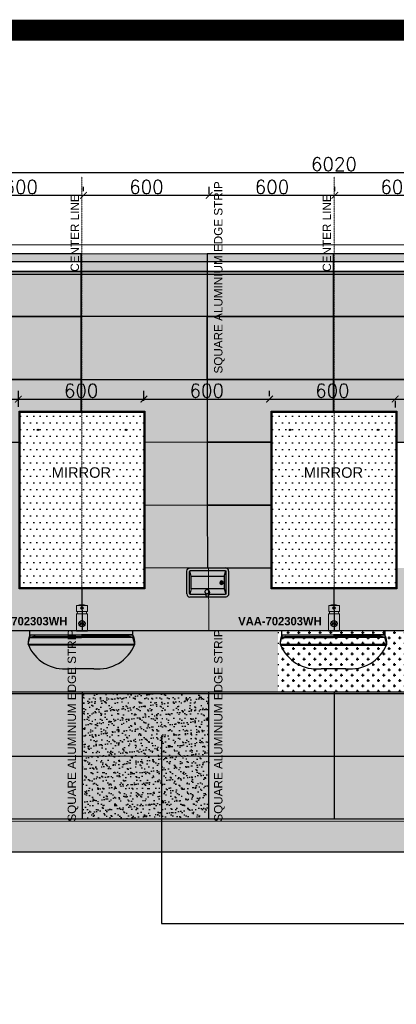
# Model space of a CAD drawing. Header units: millimetres. Extents: x -115474967 to 444143, y -74377 to 241828222.
# Tile 165 of 256: x -115013 to -113214, y 249435 to 254141. Entities that reach past the tile are written whole.
import ezdxf

# ---------------------------------------------------------------- set-up
doc = ezdxf.new("R2010")
doc.units = ezdxf.units.MM
doc.header["$MEASUREMENT"] = 0
doc.linetypes.add('$0$DASHED2', pattern=[0.375, 0.25, -0.125])
for name, color, linetype in [('0-ELEV.1', 9, 'Continuous'), ('0-ELEV.25', 4, 'Continuous'), ('0-ELEV.35', 2, 'Continuous'), ('0-HACH', 9, 'Continuous'), ('CEIL-PLAN', 7, 'Continuous'), ('CEIL-SECT', 2, 'Continuous'), ('DIMS-20', 9, 'Continuous'), ('FITT-SANT', 5, 'Continuous'), ('STRU-CONC', 3, 'Continuous'), ('TEXT-20', 2, 'Continuous'), ('TEXT-50', 2, 'Continuous'), ('TILE', 9, 'Continuous'), ('Walls', 7, 'Continuous')]:
    doc.layers.add(name, color=color, linetype=linetype)
doc.layers.add('0_cons_01', color=40, linetype='Continuous', lineweight=0, plot=False)
doc.layers.add('C-SECTION CONCRETE', color=82, linetype='Continuous', lineweight=35)
doc.layers.add('New_B  _  FLOORS  _  Slabs.exist_Pen_No__101', color=7, linetype='Continuous', lineweight=13, true_color=0x747474)
doc.styles.add('DIMS', font='simplex.shx')
doc.styles.add('TEXT-20', font='arial.ttf', dxfattribs={"height": 40})
doc.styles.add('TEXT-50', font='arial.ttf', dxfattribs={"height": 100})
doc.dimstyles.new('DIM-20', dxfattribs={"dimscale": 4, "dimtxt": 10, "dimasz": 8, "dimexe": 10, "dimexo": 5, "dimgap": 4, "dimtad": 1, "dimdec": 0, "dimrnd": 5, "dimdsep": 46, "dimtxsty": 'DIMS', "dimblk": 'ARCHTICK', "dimcen": 25, "dimdle": 10, "dimclrd": 9, "dimclre": 9, "dimclrt": 4, "dimadec": 0, "dimazin": 0, "dimtfac": 1, "dimtdec": 0, "dimtmove": 2, "dimatfit": 2, "dimfxl": 1, "dimtolj": 1, "dimtzin": 0, "dimarcsym": 0})
pattern_1 = [(37.5, (-222232.57, 146332.552), (-1.280025, 39.153059), [0, -30.8864, 0, -34.544, 0, -33.02]), (7.5, (-222232.57, 146332.55), (35.961863, 57.346008), [0, -16.6624, 0, -27.8384, 0, -10.668]), (327.5, (-222257.563, 146332.552), (63.27939, 0.114975), [0, -10.16, 0, -36.576, 0, -47.752]), (317.5, (-222257.563, 146332.55), (61.084516, 17.834346), [0, -5.08, 0, -23.9776, 0, -27.432])]

# ---------------------------------------------------------------- blocks, each defined once
blk = doc.blocks.new('_ArchTick')
at = {"color": 0, "linetype": 'ByBlock', "const_width": 0.15}
blk.add_lwpolyline([(-0.5, -0.5), (0.5, 0.5)], dxfattribs=at)
blk = doc.blocks.new('*D185')
at = {"layer": 'Defpoints', "color": 0, "ltscale": 0.005, "transparency": 16777216}
for p in [(-110502.3, 253410.4), (-116521.8, 253305.6, 366.7), (-110502.3, 253305.8, 366.7)]:
    blk.add_point(p, dxfattribs=at)
at = {"layer": 'DIMS-20', "color": 9, "lineweight": -2, "ltscale": 0.005, "transparency": 16777216}
for p, q in [((-116561.9, 253410.2), (-110462.3, 253410.4)), ((-116521.8, 253325.6), (-116521.9, 253450.2)), ((-110502.3, 253325.8), (-110502.3, 253450.4))]:
    blk.add_line(p, q, dxfattribs=at)
at = {"layer": 'DIMS-20', "color": 9, "lineweight": -2, "ltscale": 0.005, "transparency": 16777216, "xscale": 32, "yscale": 32, "zscale": 32}
for p, rotation in [((-116521.9, 253410.2), 180.0019733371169), ((-110502.3, 253410.4), 0.001973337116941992)]:
    blk.add_blockref('_ArchTick', p, dxfattribs=dict(at, rotation=rotation))
at = {"layer": 'DIMS-20', "color": 4, "ltscale": 0.005, "transparency": 16777216, "insert": (-113512.1, 253450.3), "char_height": 64, "attachment_point": 5, "rotation": 0.002, "style": 'DIMS'}
blk.add_mtext('\\A1;6020', dxfattribs=at)
blk = doc.blocks.new('A$C5B575EA5')
at = {"layer": 'FITT-SANT', "color": 7}
for p, q in [((0, 118.4), (9, 150.4)), ((9, 150.4), (255, 150.4)), ((27, 154.4), (255, 154.4)), ((483, 154.4), (255, 154.4)), ((483, 154.4), (255, 154.4)), ((501, 150.4), (255, 150.4)), ((501, 150.4), (255, 150.4)), ((510, 118.4), (501, 150.4)), ((0, 118.4), (255, 118.4)), ((2, 114.5), (508.5, 114.5)), ((255, 118.4), (510, 118.4)), ((255, 118.4), (510, 118.4))]:
    blk.add_line(p, q, dxfattribs=at)
at = {"layer": 'FITT-SANT'}
for p, q in [((9, 163.4), (255, 163.4)), ((501, 163.4), (255, 163.4)), ((501, 163.4), (255, 163.4)), ((255, 1.2), (196.2, 1.2)), ((313.9, 1.2), (255, 1.2))]:
    blk.add_line(p, q, dxfattribs=at)
blk.add_lwpolyline([(9, 163.4), (255, 163.4), (501, 163.4)], dxfattribs=at)
blk.add_lwpolyline([(9, 163.4), (255, 163.4), (501, 163.4)], dxfattribs=at)
for centre, radius, start, end in [((103.4, 121.1), 103.4, 155.8727, 181.5075), ((406.6, 121.1), 103.4, 358.4925, 24.1273), ((174.8, 188), 188.1, 201.7452, 276.5394), ((335.3, 188), 188.1, 263.4606, 338.2548), ((335.3, 188), 188.1, 263.4606, 338.2548)]:
    blk.add_arc(centre, radius, start, end, dxfattribs=at)
at = {"layer": 'FITT-SANT', "color": 7}
for centre, radius, start, end in [((28.2, 156.9), 20.2, 161.2396, 198.7604), ((30.6, 95.8), 58.7, 86.5077, 111.5653), ((479.5, 95.8), 58.7, 68.4347, 93.4923), ((481.9, 156.9), 20.2, 341.2396, 18.7604)]:
    blk.add_arc(centre, radius, start, end, dxfattribs=at)
blk = doc.blocks.new('A$C47DC6611')
at = {"layer": '0-ELEV.35', "color": 7}
for p, q in [((21.5, 99.2), (14.2, 124.7)), ((178.5, 99.2), (185.8, 124.7)), ((21.5, 38.6), (14.2, 13.1)), ((92, 22.2), (95.1, 8.8)), ((112.8, 22.2), (109.7, 8.8)), ((178.5, 38.6), (185.8, 13.1))]:
    blk.add_line(p, q, dxfattribs=at)
for points in [[(0, 124.3, -0.433274), (16.8, 139.3, 14.162527)], [(200, 124.3, 0.433274), (183.2, 139.3, -14.162527)], [(0, 15, 0.380618), (14, 0, -14.162527)], [(200, 15, -0.380618), (186, 0, 14.162527)]]:
    blk.add_lwpolyline(points, format="xyb", dxfattribs=at)
for points in [[(0, 124.3), (0, 15)], [(12.8, 121.3), (12.8, 16.5)], [(183.2, 139.3), (14, 139.3)], [(182.4, 126.1), (17.6, 126.1)], [(183.2, 139.3), (183.2, 139.3)], [(187.2, 16.5), (187.2, 121.3)], [(200, 15), (200, 124.3)], [(14, 0), (186, 0)], [(17.6, 11.7), (94.4, 11.7)], [(110.4, 11.7), (182.4, 11.7)]]:
    blk.add_lwpolyline(points, dxfattribs=at)
blk.add_lwpolyline([(178.5, 99.2), (21.5, 99.2), (21.5, 38.7), (178.5, 38.7)], close=True, dxfattribs=at)
for centre, radius in [((33.9, 68.5), 8.75), ((33.9, 68.5), 3.5), ((102.4, 8.8), 7.27)]:
    blk.add_circle(centre, radius, dxfattribs=at)
for centre, radius, start, end in [((17.6, 121.3), 4.8, 90, 180), ((182.4, 121.3), 4.8, 0, 90), ((17.6, 16.5), 4.8, 180, 270), ((102.4, 24.7), 10.7, 346.742, 193.258), ((182.4, 16.5), 4.8, 270, 0)]:
    blk.add_arc(centre, radius, start, end, dxfattribs=at)
blk = doc.blocks.new('*D567')
at = {"layer": 'Defpoints', "color": 0, "transparency": 16777216}
for p in [(-115019.8, 252327.7), (-115619.8, 252270.3), (-115019.8, 252270.3, -473.3)]:
    blk.add_point(p, dxfattribs=at)
at = {"layer": 'DIMS-20', "color": 9, "lineweight": -2, "transparency": 16777216}
for p, q in [((-115659.8, 252327.7), (-114979.8, 252327.7)), ((-115619.8, 252290.3), (-115619.8, 252367.7)), ((-115019.8, 252290.3), (-115019.8, 252367.7))]:
    blk.add_line(p, q, dxfattribs=at)
at = {"layer": 'DIMS-20', "color": 9, "lineweight": -2, "transparency": 16777216, "xscale": 32, "yscale": 32, "zscale": 32, "rotation": 180}
blk.add_blockref('_ArchTick', (-115619.8, 252327.7), dxfattribs=at)
at = {"layer": 'DIMS-20', "color": 9, "lineweight": -2, "transparency": 16777216, "xscale": 32, "yscale": 32, "zscale": 32}
blk.add_blockref('_ArchTick', (-115019.8, 252327.7), dxfattribs=at)
at = {"layer": 'DIMS-20', "color": 4, "transparency": 16777216, "insert": (-115319.8, 252367.7), "char_height": 64, "attachment_point": 5, "style": 'DIMS'}
blk.add_mtext('\\A1;600', dxfattribs=at)
blk = doc.blocks.new('*D351')
at = {"layer": 'Defpoints', "color": 0, "transparency": 16777216}
for p in [(-114419.8, 252327.7), (-114419.8, 252299.1, -473.3), (-115019.8, 252270.3, -473.3)]:
    blk.add_point(p, dxfattribs=at)
at = {"layer": 'DIMS-20', "color": 9, "lineweight": -2, "transparency": 16777216}
for p, q in [((-115059.8, 252327.7), (-114379.8, 252327.7)), ((-115019.8, 252290.3), (-115019.8, 252367.7)), ((-114419.8, 252319.1), (-114419.8, 252367.7))]:
    blk.add_line(p, q, dxfattribs=at)
at = {"layer": 'DIMS-20', "color": 9, "lineweight": -2, "transparency": 16777216, "xscale": 32, "yscale": 32, "zscale": 32, "rotation": 180}
blk.add_blockref('_ArchTick', (-115019.8, 252327.7), dxfattribs=at)
at = {"layer": 'DIMS-20', "color": 9, "lineweight": -2, "transparency": 16777216, "xscale": 32, "yscale": 32, "zscale": 32}
blk.add_blockref('_ArchTick', (-114419.8, 252327.7), dxfattribs=at)
at = {"layer": 'DIMS-20', "color": 4, "transparency": 16777216, "insert": (-114719.8, 252367.7), "char_height": 64, "attachment_point": 5, "style": 'DIMS'}
blk.add_mtext('\\A1;600', dxfattribs=at)
blk = doc.blocks.new('*D352')
at = {"layer": 'Defpoints', "color": 0, "transparency": 16777216}
for p in [(-113819.8, 252327.7), (-114419.8, 252299.1, -473.3), (-113819.8, 252320.9, -473.3)]:
    blk.add_point(p, dxfattribs=at)
at = {"layer": 'DIMS-20', "color": 9, "lineweight": -2, "transparency": 16777216}
for p, q in [((-114459.8, 252327.7), (-113779.8, 252327.7)), ((-114419.8, 252319.1), (-114419.8, 252367.7)), ((-113819.8, 252340.9), (-113819.8, 252367.7))]:
    blk.add_line(p, q, dxfattribs=at)
at = {"layer": 'DIMS-20', "color": 9, "lineweight": -2, "transparency": 16777216, "xscale": 32, "yscale": 32, "zscale": 32, "rotation": 180}
blk.add_blockref('_ArchTick', (-114419.8, 252327.7), dxfattribs=at)
at = {"layer": 'DIMS-20', "color": 9, "lineweight": -2, "transparency": 16777216, "xscale": 32, "yscale": 32, "zscale": 32}
blk.add_blockref('_ArchTick', (-113819.8, 252327.7), dxfattribs=at)
at = {"layer": 'DIMS-20', "color": 4, "transparency": 16777216, "insert": (-114119.8, 252367.7), "char_height": 64, "attachment_point": 5, "style": 'DIMS'}
blk.add_mtext('\\A1;600', dxfattribs=at)
blk = doc.blocks.new('*D353')
at = {"layer": 'Defpoints', "color": 0, "transparency": 16777216}
for p in [(-113219.8, 252339, -473.3), (-113219.8, 252327.7), (-113819.8, 252320.9, -473.3)]:
    blk.add_point(p, dxfattribs=at)
at = {"layer": 'DIMS-20', "color": 9, "lineweight": -2, "transparency": 16777216}
for p, q in [((-113859.8, 252327.7), (-113179.8, 252327.7)), ((-113819.8, 252340.9), (-113819.8, 252367.7)), ((-113219.8, 252319), (-113219.8, 252287.7))]:
    blk.add_line(p, q, dxfattribs=at)
at = {"layer": 'DIMS-20', "color": 9, "lineweight": -2, "transparency": 16777216, "xscale": 32, "yscale": 32, "zscale": 32, "rotation": 180}
blk.add_blockref('_ArchTick', (-113819.8, 252327.7), dxfattribs=at)
at = {"layer": 'DIMS-20', "color": 9, "lineweight": -2, "transparency": 16777216, "xscale": 32, "yscale": 32, "zscale": 32}
blk.add_blockref('_ArchTick', (-113219.8, 252327.7), dxfattribs=at)
at = {"layer": 'DIMS-20', "color": 4, "transparency": 16777216, "insert": (-113519.8, 252367.7), "char_height": 64, "attachment_point": 5, "style": 'DIMS'}
blk.add_mtext('\\A1;600', dxfattribs=at)
blk = doc.blocks.new('*D354')
at = {"layer": 'Defpoints', "color": 0, "transparency": 16777216}
for p in [(-113219.8, 252339, -473.3), (-112619.8, 252327.7), (-112619.8, 252300.9, -473.3)]:
    blk.add_point(p, dxfattribs=at)
at = {"layer": 'DIMS-20', "color": 9, "lineweight": -2, "transparency": 16777216}
for p, q in [((-113259.8, 252327.7), (-112579.8, 252327.7)), ((-112619.8, 252320.9), (-112619.8, 252367.7)), ((-113219.8, 252319), (-113219.8, 252287.7))]:
    blk.add_line(p, q, dxfattribs=at)
at = {"layer": 'DIMS-20', "color": 9, "lineweight": -2, "transparency": 16777216, "xscale": 32, "yscale": 32, "zscale": 32, "rotation": 180}
blk.add_blockref('_ArchTick', (-113219.8, 252327.7), dxfattribs=at)
at = {"layer": 'DIMS-20', "color": 9, "lineweight": -2, "transparency": 16777216, "xscale": 32, "yscale": 32, "zscale": 32}
blk.add_blockref('_ArchTick', (-112619.8, 252327.7), dxfattribs=at)
at = {"layer": 'DIMS-20', "color": 4, "transparency": 16777216, "insert": (-112919.8, 252367.7), "char_height": 64, "attachment_point": 5, "style": 'DIMS'}
blk.add_mtext('\\A1;600', dxfattribs=at)
blk = doc.blocks.new('*D362')
at = {"layer": 'Defpoints', "color": 0, "ltscale": 0.005, "transparency": 16777216}
for p in [(-114708.1, 253301.5, 277.8), (-114708.1, 253301.5), (-115308.1, 253123.1, 277.8)]:
    blk.add_point(p, dxfattribs=at)
at = {"layer": 'DIMS-20', "color": 9, "lineweight": -2, "ltscale": 0.005, "transparency": 16777216}
for p, q in [((-115308.1, 253143.1), (-115308.1, 253341.5)), ((-114708.1, 253321.5), (-114708.1, 253341.5)), ((-115348.1, 253301.5), (-114668.1, 253301.5))]:
    blk.add_line(p, q, dxfattribs=at)
at = {"layer": 'DIMS-20', "color": 9, "lineweight": -2, "ltscale": 0.005, "transparency": 16777216, "xscale": 32, "yscale": 32, "zscale": 32, "rotation": 180}
blk.add_blockref('_ArchTick', (-115308.1, 253301.5), dxfattribs=at)
at = {"layer": 'DIMS-20', "color": 9, "lineweight": -2, "ltscale": 0.005, "transparency": 16777216, "xscale": 32, "yscale": 32, "zscale": 32}
blk.add_blockref('_ArchTick', (-114708.1, 253301.5), dxfattribs=at)
at = {"layer": 'DIMS-20', "color": 4, "ltscale": 0.005, "transparency": 16777216, "insert": (-115008.1, 253341.5), "char_height": 64, "attachment_point": 5, "style": 'DIMS'}
blk.add_mtext('\\A1;600', dxfattribs=at)
blk = doc.blocks.new('*D363')
at = {"layer": 'Defpoints', "color": 0, "ltscale": 0.005, "transparency": 16777216}
for p in [(-114708.1, 253301.5, 277.8), (-114108.1, 253301.5), (-114108.1, 253286.5, 277.8)]:
    blk.add_point(p, dxfattribs=at)
at = {"layer": 'DIMS-20', "color": 9, "lineweight": -2, "ltscale": 0.005, "transparency": 16777216}
for p, q in [((-114708.1, 253321.5), (-114708.1, 253341.5)), ((-114108.1, 253306.5), (-114108.1, 253341.5)), ((-114748.1, 253301.5), (-114068.1, 253301.5))]:
    blk.add_line(p, q, dxfattribs=at)
at = {"layer": 'DIMS-20', "color": 9, "lineweight": -2, "ltscale": 0.005, "transparency": 16777216, "xscale": 32, "yscale": 32, "zscale": 32, "rotation": 180}
blk.add_blockref('_ArchTick', (-114708.1, 253301.5), dxfattribs=at)
at = {"layer": 'DIMS-20', "color": 9, "lineweight": -2, "ltscale": 0.005, "transparency": 16777216, "xscale": 32, "yscale": 32, "zscale": 32}
blk.add_blockref('_ArchTick', (-114108.1, 253301.5), dxfattribs=at)
at = {"layer": 'DIMS-20', "color": 4, "ltscale": 0.005, "transparency": 16777216, "insert": (-114408.1, 253341.5), "char_height": 64, "attachment_point": 5, "style": 'DIMS'}
blk.add_mtext('\\A1;600', dxfattribs=at)
blk = doc.blocks.new('*D364')
at = {"layer": 'Defpoints', "color": 0, "ltscale": 0.005, "transparency": 16777216}
for p in [(-114108.1, 253286.5, 277.8), (-113508.1, 253301.5, 277.8), (-113508.1, 253301.5)]:
    blk.add_point(p, dxfattribs=at)
at = {"layer": 'DIMS-20', "color": 9, "lineweight": -2, "ltscale": 0.005, "transparency": 16777216}
for p, q in [((-114108.1, 253306.5), (-114108.1, 253341.5)), ((-113508.1, 253321.5), (-113508.1, 253341.5)), ((-114148.1, 253301.5), (-113468.1, 253301.5))]:
    blk.add_line(p, q, dxfattribs=at)
at = {"layer": 'DIMS-20', "color": 9, "lineweight": -2, "ltscale": 0.005, "transparency": 16777216, "xscale": 32, "yscale": 32, "zscale": 32, "rotation": 180}
blk.add_blockref('_ArchTick', (-114108.1, 253301.5), dxfattribs=at)
at = {"layer": 'DIMS-20', "color": 9, "lineweight": -2, "ltscale": 0.005, "transparency": 16777216, "xscale": 32, "yscale": 32, "zscale": 32}
blk.add_blockref('_ArchTick', (-113508.1, 253301.5), dxfattribs=at)
at = {"layer": 'DIMS-20', "color": 4, "ltscale": 0.005, "transparency": 16777216, "insert": (-113808.1, 253341.5), "char_height": 64, "attachment_point": 5, "style": 'DIMS'}
blk.add_mtext('\\A1;600', dxfattribs=at)
blk = doc.blocks.new('*D365')
at = {"layer": 'Defpoints', "color": 0, "ltscale": 0.005, "transparency": 16777216}
for p in [(-113508.1, 253301.5, 277.8), (-112908.1, 253301.5, 277.8), (-112908.1, 253301.5)]:
    blk.add_point(p, dxfattribs=at)
at = {"layer": 'DIMS-20', "color": 9, "lineweight": -2, "ltscale": 0.005, "transparency": 16777216}
for p, q in [((-113508.1, 253321.5), (-113508.1, 253341.5)), ((-112908.1, 253321.5), (-112908.1, 253341.5)), ((-113548.1, 253301.5), (-112868.1, 253301.5))]:
    blk.add_line(p, q, dxfattribs=at)
at = {"layer": 'DIMS-20', "color": 9, "lineweight": -2, "ltscale": 0.005, "transparency": 16777216, "xscale": 32, "yscale": 32, "zscale": 32, "rotation": 180}
blk.add_blockref('_ArchTick', (-113508.1, 253301.5), dxfattribs=at)
at = {"layer": 'DIMS-20', "color": 9, "lineweight": -2, "ltscale": 0.005, "transparency": 16777216, "xscale": 32, "yscale": 32, "zscale": 32}
blk.add_blockref('_ArchTick', (-112908.1, 253301.5), dxfattribs=at)
at = {"layer": 'DIMS-20', "color": 4, "ltscale": 0.005, "transparency": 16777216, "insert": (-113208.1, 253341.5), "char_height": 64, "attachment_point": 5, "style": 'DIMS'}
blk.add_mtext('\\A1;600', dxfattribs=at)

msp = doc.modelspace()

# ---------------------------------------------------------------- hatches: boundary and pattern name
at = {"layer": '0-ELEV.1'}
h = msp.add_hatch(dxfattribs=at)
h.set_pattern_fill('DOTS', color=256, scale=20, style=0)
h.set_pattern_definition([(0, (-165698.992, 216907.53), (15.875, 31.75), [0, -31.75])])
h.paths.add_polyline_path([(-114420.80524, 252265.28288), (-115010.80524, 252265.28288), (-115010.80524, 251425.28288), (-114420.80524, 251425.28288)])
h = msp.add_hatch(dxfattribs=at)
h.set_pattern_fill('DOTS', color=256, scale=20, style=0)
h.set_pattern_definition([(0, (-164494.992, 216907.53), (15.875, 31.75), [0, -31.75])])
h.paths.add_polyline_path([(-113216.80524, 252265.28288), (-113806.80524, 252265.28288), (-113806.80524, 251425.28288), (-113216.80524, 251425.28288)])
h = msp.add_hatch(dxfattribs=at)
h.set_pattern_fill('CROSS', color=256, scale=4, style=0)
h.set_pattern_definition([(0, (-29577.434, -139287.698), (25.4, 25.4), [12.7, -38.1]), (90, (-29571.084, -139294.048), (-25.4, 25.4), [12.7, -38.1])])
h.paths.add_polyline_path([(-113778.88471, 251220.71513), (-113778.88555, 250926.40341), (-116513.83965, 250926.29421), (-116513.84014, 251220.60593), (-115276.94687, 251220.71513), (-114768.33819, 251220.71513), (-114443.2246, 251220.71513), (-113934.61591, 251220.71513), (-113778.88858, 251220.71513)])
h = msp.add_hatch(dxfattribs=at)
h.set_pattern_fill('CROSS', color=256, scale=4, style=0)
h.set_pattern_definition([(0, (-27935.732, -139287.81), (25.4, 25.4), [12.7, -38.1]), (90, (-27929.382, -139294.16), (-25.4, 25.4), [12.7, -38.1])])
h.paths.add_polyline_path([(-112137.18294, 251220.60421), (-112137.16791, 250926.3473), (-113780.71168, 250926.3473), (-113780.72805, 251220.60421), (-113635.2451, 251220.60421), (-113126.63641, 251220.60421), (-112801.52283, 251220.60421), (-112292.91414, 251220.60421), (-112137.18681, 251220.60421)])
at = {"layer": '0-HACH'}
h = msp.add_hatch(dxfattribs=at)
h.set_pattern_fill('AR-SAND', scale=0.8, style=0)
h.set_pattern_definition(pattern_1)
h.paths.add_polyline_path([(-114713.38125, 251220.95718), (-114713.38125, 251420.28288), (-114415.80524, 251420.28288), (-114415.80524, 252270.28288), (-114720.43453, 252270.28288), (-114720.43453, 253022.11663), (-114117.34477, 253022.11663), (-114117.40772, 251220.93635)])
h = msp.add_hatch(dxfattribs=at)
h.set_pattern_fill('AR-SAND', scale=0.8, style=0)
h.set_pattern_definition(pattern_1)
h.paths.add_polyline_path([(-114713.36734, 250320.6386), (-114110.13926, 250320.6386), (-114110.13926, 250921.0201), (-114713.36734, 250921.0201)])
h = msp.add_hatch(dxfattribs=at)
h.set_pattern_fill('AR-CONC', color=8, scale=0.8, style=0)
h.set_pattern_definition([(50, (-2028824.3, 3066403.58), (145.747735, -12.7512684), [15.24, -167.64]), (355, (-2028824.3, 3066403.58), (-28.194737, 152.845476), [12.192, -134.1124673]), (100.4514447, (-2028812.15, 3066402.51), (117.5529977, 140.0942015), [12.952007, -142.472196]), (46.1842, (-2028824.3, 3066444.22), (216.863233, -33.633862), [22.86, -251.46]), (96.6355576, (-2028806.22, 3066441.41), (189.923307, 197.9409), [19.428019, -213.708487]), (351.184151, (-2028824.3, 3066444.22), (189.923307, 197.9409), [18.287974, -201.167786]), (21, (-2028803.98, 3066434.06), (121.291513, -81.8121585), [15.24, -167.64]), (326, (-2028803.98, 3066434.06), (49.441623, 147.350373), [12.192, -134.112]), (71.451445, (-2028793.87, 3066427.24), (170.7331354, 65.538215), [12.952007, -142.47195]), (37.5, (-2028824.295, 3066403.577), (2.4708826, 67.6440311), [0, -132.4864, 0, -136.144, 0, -134.62]), (7.5, (-2028824.295, 3066403.58), (53.45573, 80.1444599), [0, -77.6224, 0, -129.4384, 0, -51.308]), (327.5, (-2028869.61, 3066403.577), (108.4724761, -4.5829952), [0, -50.8, 0, -158.496, 0, -210.312]), (317.5, (-2028889.93, 3066403.58), (118.503345, 20.3411928), [0, -66.04, 0, -105.2576, 0, -149.352])])
h.paths.add_polyline_path([(-110126.90926, 250310.26944), (-117673.12061, 250310.71201), (-117673.09378, 250161.71039), (-110126.62141, 250163.47877)])
at = {"layer": 'New_B  _  FLOORS  _  Slabs.exist_Pen_No__101', "linetype": 'Continuous', "lineweight": 0, "true_color": 0xf0ed2d, "transparency": 33554559}
h = msp.add_hatch(color=2, dxfattribs=at)
h.dxf.hatch_style = 1
h.paths.add_polyline_path([(-115926.61405, 252938.68242), (-116494.6872, 252938.68242), (-116494.6872, 252985.68242), (-115926.61405, 252985.68242), (-115926.61405, 253022.11663), (-116514.04586, 253021.88335), (-116514.04586, 252721.5085), (-115926.61405, 252721.74178)])
h.paths.add_polyline_path([(-115323.52429, 253022.11663), (-115926.61405, 253022.11663), (-115926.61405, 252985.68242), (-115323.52429, 252985.68242)])
h.paths.add_polyline_path([(-114720.43453, 253022.11663), (-115323.52429, 253022.11663), (-115323.52429, 252985.68242), (-114720.43453, 252985.68242)])
h.paths.add_polyline_path([(-113514.255, 253022.11663), (-114117.34477, 253022.11663), (-114117.34477, 252985.68242), (-113514.255, 252985.68242)])
h.paths.add_polyline_path([(-112911.16524, 253022.11663), (-113514.255, 253022.11663), (-113514.255, 252985.68242), (-112911.16524, 252985.68242)])
h.paths.add_polyline_path([(-111704.71548, 253022.11663), (-112307.80524, 253022.11663), (-112307.80524, 252985.68242), (-111704.71548, 252985.68242)])
h.paths.add_polyline_path([(-111103.80524, 253022.11663), (-111704.71548, 253022.11663), (-111704.71548, 252985.68242), (-111103.80524, 252985.68242)])
h.paths.add_polyline_path([(-110510.02588, 253022.15232), (-111101.62572, 253022.11676), (-111101.62572, 252721.74191), (-110510.02588, 252721.77746)])
h.paths.add_polyline_path([(-111103.80524, 252938.68242), (-111704.71548, 252938.68242), (-111704.71548, 252721.74178), (-111103.80524, 252721.74178)])
h.paths.add_polyline_path([(-111704.71548, 252938.68242), (-112307.80524, 252938.68242), (-112307.80524, 252721.74178), (-111704.71548, 252721.74178)])
h.paths.add_polyline_path([(-112911.16524, 252938.68242), (-113514.255, 252938.68242), (-113514.255, 252721.74178), (-112911.16524, 252721.74178)])
h.paths.add_polyline_path([(-113514.255, 252938.68242), (-114117.34477, 252938.68242), (-114117.34477, 252721.74178), (-113514.255, 252721.74178), (-113514.255, 252721.74178)])
h.paths.add_polyline_path([(-114720.43453, 252938.68242), (-115323.52429, 252938.68242), (-115323.52429, 252721.74178), (-114720.43453, 252721.74178)])
h.paths.add_polyline_path([(-115323.52429, 252938.68242), (-115926.61405, 252938.68242), (-115926.61405, 252721.74178), (-115323.52429, 252721.74178)])
h.paths.add_polyline_path([(-115926.61405, 252721.74178), (-116514.04586, 252721.5085), (-116514.04586, 252421.13365), (-115926.61405, 252421.36692)])
h.paths.add_polyline_path([(-115323.52429, 252721.74178), (-115926.61405, 252721.74178), (-115926.61405, 252421.36692), (-115323.52429, 252421.36692)])
h.paths.add_polyline_path([(-114720.43453, 252721.74178), (-115323.52429, 252721.74178), (-115323.52429, 252421.36692), (-114720.43453, 252421.36692)])
h.paths.add_polyline_path([(-113514.255, 252721.74178), (-114117.34477, 252721.74178), (-114117.34477, 252421.36692), (-113514.255, 252421.36692)])
h.paths.add_polyline_path([(-112911.16524, 252721.74178), (-113514.255, 252721.74178), (-113514.255, 252721.74178), (-113514.255, 252421.36692), (-112911.16524, 252421.36692)])
h.paths.add_polyline_path([(-111704.71548, 252721.74178), (-112307.80524, 252721.74178), (-112307.80524, 252421.36692), (-111704.71548, 252421.36692)])
h.paths.add_polyline_path([(-111103.80524, 252721.74178), (-111704.71548, 252721.74178), (-111704.71548, 252421.36692), (-111103.80524, 252421.36692)])
h.paths.add_polyline_path([(-110510.02588, 252721.77746), (-111101.62572, 252721.74191), (-111101.62572, 252721.74178), (-111101.62572, 252421.36706), (-110510.02588, 252421.40261)])
h.paths.add_polyline_path([(-111579.19852, 251220.49925), (-111139.2937, 251220.49925), (-111139.2937, 251308.01795), (-111579.19852, 251308.01795)], flags=9)
h.paths.add_polyline_path([(-113029.06121, 251224.95522), (-112589.15638, 251224.95522), (-112589.15638, 251312.47391), (-113029.06121, 251312.47391)], flags=9)
h.paths.add_polyline_path([(-113981.04073, 251224.95522), (-113541.1359, 251224.95522), (-113541.1359, 251312.47391), (-113981.04073, 251312.47391)], flags=9)
h.paths.add_polyline_path([(-115195.38994, 251224.95522), (-114755.48511, 251224.95522), (-114755.48511, 251312.47391), (-115195.38994, 251312.47391)], flags=9)
h.paths.add_polyline_path([(-116414.87184, 251224.95522), (-115974.96701, 251224.95522), (-115974.96701, 251312.47391), (-116414.87184, 251312.47391)], flags=9)
h.paths.add_polyline_path([(-115748.45935, 250315.02516), (-115629.11419, 250315.02516), (-115629.11419, 250397.45353), (-115748.45935, 250397.45353)], flags=9)
h.paths.add_polyline_path([(-114117.35526, 252721.74178), (-114117.36576, 252421.36692), (-114117.34477, 252421.36692), (-114117.34477, 252721.74178)])
h.paths.add_polyline_path([(-114117.34768, 252938.68242), (-114117.35526, 252721.74178), (-114117.34477, 252721.74178), (-114117.34477, 252938.68242)])
h.paths.add_polyline_path([(-114117.34477, 253022.11663), (-114117.34604, 252985.68242), (-114117.34477, 252985.68242)])
h = msp.add_hatch(color=2, dxfattribs=at)
h.dxf.hatch_style = 1
h.paths.add_polyline_path([(-115926.61405, 252421.36692), (-116514.04586, 252421.13365), (-116514.04586, 252120.7588), (-116220.32955, 252120.99166), (-116219.80524, 252270.28288), (-115926.61405, 252270.28288)])
h.paths.add_polyline_path([(-115323.52429, 252421.36692), (-115926.61405, 252421.36692), (-115926.61405, 252270.28288), (-115619.80524, 252270.28288), (-115619.80524, 252120.99207), (-115323.52429, 252120.99207)])
h.paths.add_polyline_path([(-116219.80524, 252120.87564), (-116514.04586, 252120.7588), (-116514.04586, 251820.38395), (-116219.80524, 251820.61722)])
h.paths.add_polyline_path([(-115323.52429, 252120.99207), (-115619.80524, 252120.99207), (-115619.80524, 251820.61722), (-115323.52429, 251820.61722)])
h.paths.add_polyline_path([(-115015.80524, 252120.99207), (-115323.52429, 252120.99207), (-115323.52429, 251820.61722), (-115015.80524, 251820.61722)])
h.paths.add_polyline_path([(-115015.80524, 251820.61722), (-115323.52429, 251820.61722), (-115323.77491, 251521.02203), (-115236.01983, 251521.02203, -0.0844884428), (-115230.85617, 251520.61722), (-115016.0562, 251520.61722)])
h.paths.add_polyline_path([(-115323.52429, 251820.61722), (-115619.80524, 251820.61722), (-115619.80524, 251520.61722), (-115407.53943, 251520.61722, -0.0844884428), (-115402.37577, 251521.02203), (-115323.77491, 251521.02203)])
h.paths.add_polyline_path([(-116219.80524, 251820.61722), (-116514.04586, 251820.38395), (-116514.33446, 251520.50058), (-116220.09384, 251520.73386)])
h.paths.add_polyline_path([(-111579.19852, 251220.49925), (-111139.2937, 251220.49925), (-111139.2937, 251308.01795), (-111579.19852, 251308.01795)], flags=9)
h.paths.add_polyline_path([(-113029.06121, 251224.95522), (-112589.15638, 251224.95522), (-112589.15638, 251312.47391), (-113029.06121, 251312.47391)], flags=9)
h.paths.add_polyline_path([(-113981.04073, 251224.95522), (-113541.1359, 251224.95522), (-113541.1359, 251312.47391), (-113981.04073, 251312.47391)], flags=9)
h.paths.add_polyline_path([(-115195.38994, 251224.95522), (-114755.48511, 251224.95522), (-114755.48511, 251312.47391), (-115195.38994, 251312.47391)], flags=9)
h.paths.add_polyline_path([(-116414.87184, 251224.95522), (-115974.96701, 251224.95522), (-115974.96701, 251312.47391), (-116414.87184, 251312.47391)], flags=9)
h.paths.add_polyline_path([(-115748.45935, 250315.02516), (-115629.11419, 250315.02516), (-115629.11419, 250397.45353), (-115748.45935, 250397.45353)], flags=9)
h = msp.add_hatch(color=2, dxfattribs=at)
h.dxf.hatch_style = 1
h.paths.add_polyline_path([(-110510.02588, 252421.40261), (-111101.62572, 252421.36706), (-111101.62572, 252270.28288), (-110803.80524, 252270.28288), (-110803.77407, 252120.99207), (-110510.02588, 252121.02776)])
h.paths.add_polyline_path([(-111103.80524, 252421.36692), (-111704.71548, 252421.36692), (-111704.71548, 252120.99207), (-111403.80524, 252120.99207), (-111403.80524, 252271.50001), (-111252.39816, 252270.28288), (-111103.80524, 252270.28288)])
h.paths.add_polyline_path([(-111704.71548, 252421.36692), (-112307.80524, 252421.36692), (-112308.07548, 252275.28288), (-112007.80524, 252275.28288), (-112007.80524, 252120.99207), (-111704.71548, 252120.99207)])
h.paths.add_polyline_path([(-111704.71548, 252120.99207), (-112007.80524, 252120.99207), (-112007.80524, 251820.61722), (-111704.71548, 251820.61722)])
h.paths.add_polyline_path([(-111403.80524, 252120.99207), (-111704.71548, 252120.99207), (-111704.71548, 251820.61722), (-111403.80524, 251820.61722)])
h.paths.add_polyline_path([(-110510.02588, 252121.02776), (-110803.77407, 252120.99207), (-110803.77407, 251820.61722), (-110510.02588, 251820.65291)])
h.paths.add_polyline_path([(-110510.02588, 251820.65291), (-110803.77407, 251820.61722), (-110803.52512, 251520.61145), (-110509.77693, 251520.64714)])
h.paths.add_polyline_path([(-111403.80524, 251806.29418), (-111403.80524, 251820.61722), (-111704.71548, 251820.61722), (-111705.36754, 251521.02203), (-111621.23471, 251521.02203), (-111404.42701, 251520.61722)])
h.paths.add_polyline_path([(-111704.71548, 251820.61722), (-112007.77407, 251820.61722), (-112007.80524, 251806.29418), (-112007.80524, 251520.61722), (-111795.53943, 251520.61722, -0.0844884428), (-111790.37577, 251521.02203), (-111705.36754, 251521.02203)])
h.paths.add_polyline_path([(-112911.16524, 252421.36692), (-113514.255, 252421.36692), (-113514.255, 252270.28288), (-113211.80524, 252270.28288), (-113211.80524, 252120.99207), (-112911.16524, 252120.99207)])
h.paths.add_polyline_path([(-113811.80524, 252270.28288), (-113514.255, 252270.28288), (-113514.255, 252421.36692), (-114117.34477, 252421.36692), (-114117.34477, 252120.99207), (-113811.80524, 252120.99207)])
h.paths.add_polyline_path([(-114720.43453, 252421.36692), (-115323.52429, 252421.36692), (-115323.52429, 252120.99207), (-115015.80524, 252120.99207), (-115015.80524, 252270.28288), (-114720.43453, 252270.28288)])
h.paths.add_polyline_path([(-113811.80524, 251820.61722), (-114117.34477, 251820.61722), (-114116.85718, 251521.02203), (-114029.23471, 251521.02203), (-113811.80524, 251520.61819)])
h.paths.add_polyline_path([(-111579.19852, 251220.49925), (-111139.2937, 251220.49925), (-111139.2937, 251308.01795), (-111579.19852, 251308.01795)], flags=9)
h.paths.add_polyline_path([(-113029.06121, 251224.95522), (-112589.15638, 251224.95522), (-112589.15638, 251312.47391), (-113029.06121, 251312.47391)], flags=9)
h.paths.add_polyline_path([(-113981.04073, 251224.95522), (-113541.1359, 251224.95522), (-113541.1359, 251312.47391), (-113981.04073, 251312.47391)], flags=9)
h.paths.add_polyline_path([(-115195.38994, 251224.95522), (-114755.48511, 251224.95522), (-114755.48511, 251312.47391), (-115195.38994, 251312.47391)], flags=9)
h.paths.add_polyline_path([(-116414.87184, 251224.95522), (-115974.96701, 251224.95522), (-115974.96701, 251312.47391), (-116414.87184, 251312.47391)], flags=9)
h.paths.add_polyline_path([(-115748.45935, 250315.02516), (-115629.11419, 250315.02516), (-115629.11419, 250397.45353), (-115748.45935, 250397.45353)], flags=9)
h.paths.add_polyline_path([(-114117.36576, 252421.36692), (-114117.37626, 252120.99207), (-114117.34477, 252120.99207), (-114117.34477, 252421.36692)])
h = msp.add_hatch(color=2, dxfattribs=at)
h.dxf.hatch_style = 1
h.paths.add_polyline_path([(-113811.80524, 252120.99207), (-114117.34477, 252120.99207), (-114117.34477, 251820.61722), (-113811.80524, 251820.61722)])
h = msp.add_hatch(color=2, dxfattribs=at)
h.dxf.hatch_style = 1
h.paths.add_polyline_path([(-112307.80524, 251425.28288), (-112007.80524, 251425.28288), (-112008.42701, 251520.61722), (-111404.42987, 251519.30264), (-111404.42987, 251420.28288), (-110803.80524, 251420.28288), (-110803.52512, 251520.61145), (-110510.24185, 251520.64708), (-110510.52712, 251221.0201), (-112308.08765, 251220.64268)])
h.paths.add_polyline_path([(-114117.39724, 251520.61722), (-114117.40772, 251220.93635), (-112911.16524, 251220.8942), (-112911.18157, 251521.02203), (-113211.80524, 251520.61813), (-113211.80524, 251420.28288), (-113811.80524, 251420.28288), (-113811.80524, 251520.61722)])
h.paths.add_polyline_path([(-114713.38125, 251220.95718), (-114713.38125, 251420.28288), (-115016.05663, 251420.28288), (-115016.05663, 251520.11216), (-115619.80524, 251520.61722), (-115619.80524, 251420.28288), (-116220.09384, 251420.28288), (-116220.09384, 251520.73386), (-116513.89033, 251520.50094), (-116513.60209, 251221.0201)])
h = msp.add_hatch(color=2, dxfattribs=at)
h.dxf.hatch_style = 1
h.paths.add_polyline_path([(-116513.61627, 250921.0201), (-112911.16524, 250921.39074), (-112911.16524, 250320.64224), (-115912.38748, 250320.64224), (-115912.38748, 250621.01589), (-116513.0246, 250621.01589)])
h = msp.add_hatch(color=2, dxfattribs=at)
h.dxf.hatch_style = 1
h.paths.add_polyline_path([(-114713.36734, 250320.64224), (-114110.13926, 250320.64224), (-114110.13926, 250921.0201), (-114713.36734, 250921.0201)])

# ---------------------------------------------------------------- linework, layer by layer
for p, q in [((-114741.82193, 251220.7148, -255.63847), (-114689.84708, 251220.7148, -255.63847)), ((-113537.79337, 251220.60389, 827.10236), (-113485.81852, 251220.60389, 827.10236))]:
    msp.add_line(p, q)
at = {"color": 4}
msp.add_line((-110511.38433, 250320.64224, 363.14789), (-116512.7355, 250320.64224, 363.14789), dxfattribs=at)
for centre in [(-114925.80524, 252180.28288), (-114506.1583, 252180.28288), (-113721.80524, 252180.28288), (-113302.1583, 252180.28288)]:
    msp.add_circle(centre, 3.5)
at = {"layer": '0-ELEV.25', "lineweight": 0}
for p, q in [((-114110.13926, 251220.91078, 788.16251), (-114111.79951, 251520.98342, 1949.79028)), ((-114162.93286, 251221.0201, -613.08648), (-113406.92821, 251221.0201, -693.10289)), ((-114713.36734, 250620.82935, 461.89512), (-114110.13926, 250620.82935, 461.89512))]:
    msp.add_line(p, q, dxfattribs=at)
at = {"layer": '0-ELEV.25'}
msp.add_line((-113789.07777, 251220.69367, -607.30982), (-116514.05638, 251221.0201, 472.32383), dxfattribs=at)
at = {"layer": '0-ELEV.25', "lineweight": 0}
for points, elevation in [([(-114720.43453, 252721.74178), (-114117.34477, 252721.74178), (-114117.34477, 253022.11663), (-114720.43453, 253022.11663)], 277.77452), ([(-114415.80524, 252270.28288), (-114415.80524, 252120.99207), (-114117.34477, 252120.99207), (-114117.34477, 252421.36692), (-114720.43453, 252421.36692), (-114720.43453, 252270.28288)], 277.77452), ([(-114415.80524, 251820.61722), (-114117.34477, 251820.61722), (-114117.34477, 252120.99207), (-114415.80524, 252120.99207)], 277.77452), ([(-114415.317, 251520.61722), (-114116.85652, 251520.61722), (-114117.34477, 251820.61722), (-114415.80524, 251820.61722)], 277.77452), ([(-114713.36734, 250320.6386), (-114110.13926, 250320.6386), (-114110.13926, 250921.0201), (-114713.36734, 250921.0201)], 461.89512)]:
    msp.add_lwpolyline(points, close=True, dxfattribs=dict(at, elevation=elevation))
at = {"layer": '0-ELEV.35', "color": 2, "linetype": 'Continuous'}
for points in [[(-115015.80524, 252270.28288), (-114415.80524, 252270.28288), (-114415.80524, 251420.28288), (-115015.80524, 251420.28288)], [(-115010.80524, 252265.28288), (-114420.80524, 252265.28288), (-114420.80524, 251425.28288), (-115010.80524, 251425.28288)], [(-113811.80524, 252270.28288), (-113211.80524, 252270.28288), (-113211.80524, 251420.28288), (-113811.80524, 251420.28288)], [(-113806.80524, 252265.28288), (-113216.80524, 252265.28288), (-113216.80524, 251425.28288), (-113806.80524, 251425.28288)]]:
    msp.add_lwpolyline(points, close=True, dxfattribs=at)
at = {"layer": '0_cons_01', "const_width": 100}
msp.add_lwpolyline([(-128530.80429, 254090.94116), (-106265.70573, 254090.94116), (-106265.70573, 237865.70406), (-128530.80429, 237865.70406)], close=True, dxfattribs=at)
at = {"layer": '0_cons_01', "ltscale": 0.005}
for points, elevation in [([(-116522.49408, 250310.29371), (-110502.27115, 250310.29371), (-110502.27115, 253064.50791), (-116522.49408, 253064.50791)], 10.04607), ([(-116513.61627, 250921.0201), (-112911.16524, 250921.39074), (-112911.16524, 250320.64224), (-115912.38748, 250320.64224), (-115912.38748, 250621.01589), (-116513.0246, 250621.01589)], 215.36926)]:
    msp.add_lwpolyline(points, close=True, dxfattribs=dict(at, elevation=elevation))
at = {"layer": 'C-SECTION CONCRETE', "lineweight": 0}
msp.add_line((-110126.64785, 250310.27795, -357.70059), (-117673.12061, 250310.71201, -357.70059), dxfattribs=at)
at = {"layer": 'CEIL-PLAN'}
for p, q in [((-116494.6872, 252985.68242, 10.04607), (-110530.44404, 252985.68242, 10.04607)), ((-116494.6872, 252938.68242, 10.04607), (-110530.44404, 252938.68242, 10.04607))]:
    msp.add_line(p, q, dxfattribs=at)
at = {"layer": 'CEIL-SECT', "color": 7, "linetype": '$0$DASHED2', "lineweight": 0, "ltscale": 5}
for p, q in [((-114715.80524, 251360.54682), (-114715.80524, 253390.54684)), ((-113511.80524, 251360.54682), (-113511.80524, 253390.54684))]:
    msp.add_line(p, q, dxfattribs=at)
at = {"layer": 'CEIL-SECT', "color": 7, "ltscale": 0.25}
for p, q in [((-110530.44404, 252935.68242, 10.04607), (-116494.6872, 252935.68242, 10.04607)), ((-110530.44404, 252923.18242, 10.04607), (-116494.6872, 252923.18242, 10.04607))]:
    msp.add_line(p, q, dxfattribs=at)
at = {"layer": 'FITT-SANT', "color": 7, "lineweight": 0, "ltscale": 100, "transparency": 33554610}
for p, q in [((-114738.82517, 251301.33766, -255.63847), (-114736.609, 251312.71644, -255.63847)), ((-114692.84384, 251300.89661, -255.63847), (-114695.06001, 251312.27538, -255.63847)), ((-113534.79661, 251301.22675, 827.10236), (-113532.58044, 251312.60553, 827.10236)), ((-113488.81528, 251300.78569, 827.10236), (-113491.03145, 251312.16447, 827.10236)), ((-114701.54165, 251258.55534, -255.63847), (-114730.12737, 251258.55534, -255.63847)), ((-114725.79084, 251246.69251, -255.63847), (-114725.79409, 251249.83113, -255.63847)), ((-114706.00038, 251246.69251, -255.63847), (-114706.00363, 251249.83423, -255.63847)), ((-114689.84708, 251220.7148, -255.63847), (-114689.84708, 251269.75931, -255.63847)), ((-113497.51309, 251258.44442, 827.10236), (-113526.09881, 251258.44442, 827.10236)), ((-113521.76228, 251246.5816, 827.10236), (-113521.76553, 251249.72021, 827.10236)), ((-113501.97182, 251246.5816, 827.10236), (-113501.97507, 251249.72332, 827.10236)), ((-113485.81852, 251220.60389, 827.10236), (-113485.81852, 251269.64839, 827.10236))]:
    msp.add_line(p, q, dxfattribs=at)
for points, elevation in [([(-114741.47484, 251341.71479), (-114690.14719, 251341.71479), (-114690.14719, 251312.36112), (-114741.47484, 251312.36112)], -255.63847), ([(-113537.44628, 251341.60387), (-113486.11863, 251341.60387), (-113486.11863, 251312.25021), (-113537.44628, 251312.25021)], 827.10236)]:
    msp.add_lwpolyline(points, close=True, dxfattribs=dict(at, elevation=elevation))
for points, elevation in [([(-114741.82193, 251220.7148), (-114741.82193, 251300.9916), (-114689.84708, 251300.9916), (-114689.84708, 251269.75931)], -255.63847), ([(-113537.79337, 251220.60389), (-113537.79337, 251300.88069), (-113485.81852, 251300.88069), (-113485.81852, 251269.64839)], 827.10236)]:
    msp.add_lwpolyline(points, dxfattribs=dict(at, elevation=elevation))
at = {"layer": 'FITT-SANT', "color": 7, "ltscale": 100}
for centre, radius in [((-114715.81102, 251329.69092, -255.63847), 5.97089), ((-113511.78246, 251329.58, 827.10236), 5.97089), ((-114715.83451, 251255.04146, -255.63847), 14.71846), ((-113511.80595, 251254.93054, 827.10236), 14.71846)]:
    msp.add_circle(centre, radius, dxfattribs=at)
at = {"layer": 'FITT-SANT', "color": 7, "lineweight": 0, "ltscale": 100, "transparency": 33554610}
for centre, start, end in [((-114716.42546, 251290.23251, -255.63847), 66.94523964, 113.05476036), ((-114716.42546, 251290.23251, -255.63847), 66.94524025, 113.05475975), ((-113512.3969, 251290.1216, 827.10236), 66.94523964, 113.05476036), ((-113512.3969, 251290.1216, 827.10236), 66.94524025, 113.05475975)]:
    msp.add_arc(centre, 55.95103, start, end, dxfattribs=at)
for centre in [(-114715.89886, 251249.83113, -255.63847), (-113511.8703, 251249.72021, 827.10236)]:
    msp.add_ellipse(centre, major_axis=(-9.89523, 0), ratio=0.5504912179, start_param=3.142162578, end_param=6.2843257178, dxfattribs=at)
for centre in [(-114715.89561, 251246.69251, -255.63847), (-113511.86705, 251246.5816, 827.10236)]:
    msp.add_ellipse(centre, major_axis=(-9.89523, 0), ratio=0.5504912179, dxfattribs=at)
at = {"layer": 'STRU-CONC', "color": 3}
msp.add_line((-110126.62141, 250163.47877, -357.70059), (-117673.09378, 250161.71039, 185.66402), dxfattribs=at)
at = {"layer": 'TILE', "color": 8}
for p, q in [((-114713.36734, 251218.44332, 902.50781), (-114714.48408, 251420.28288, 1683.86009)), ((-113510.43585, 251218.44332, 617.30625), (-113511.55259, 251420.28288, 1398.65854)), ((-113354.95336, 251221.0201, 469.65435), (-112573.20594, 251221.0201, 386.91329)), ((-116513.61627, 250921.0201, 215.36926), (-110510.50356, 250921.0201, -357.70059)), ((-114713.36734, 250320.6386, 461.89512), (-114713.36734, 250926.36395, 1090.86338)), ((-114110.13926, 250320.63942, 344.98852), (-114110.13926, 250926.32728, 973.91785)), ((-113510.43585, 250320.64023, 176.69392), (-113510.43585, 250926.29249, 805.58896)), ((-115856.221, 250621.01589, -357.70058), (-114713.36734, 250621.01589, -357.70058)), ((-114110.13926, 250621.01589, -357.70058), (-110510.94367, 250621.01589, -357.70058))]:
    msp.add_line(p, q, dxfattribs=at)
at = {"layer": 'TILE', "color": 8, "elevation": 277.77452}
for points in [[(-115323.52429, 252721.74178), (-114720.43453, 252721.74178), (-114720.43453, 253022.11663), (-115323.52429, 253022.11663)], [(-114117.34477, 252721.74178), (-113514.255, 252721.74178), (-113514.255, 253022.11663), (-114117.34477, 253022.11663)], [(-113514.255, 252721.74178), (-112911.16524, 252721.74178), (-112911.16524, 253022.11663), (-113514.255, 253022.11663)], [(-115323.52429, 252421.36692), (-114720.43453, 252421.36692), (-114720.43453, 252721.74178), (-115323.52429, 252721.74178)], [(-114720.43453, 252421.36692), (-114117.34477, 252421.36692), (-114117.34477, 252721.74178), (-114720.43453, 252721.74178)], [(-114117.34477, 252421.36692), (-113514.255, 252421.36692), (-113514.255, 252721.74178), (-114117.34477, 252721.74178)], [(-113514.255, 252421.36692), (-112911.16524, 252421.36692), (-112911.16524, 252721.74178), (-113514.255, 252721.74178)], [(-115323.52429, 252120.99207), (-115015.80524, 252120.99207), (-115015.80524, 252270.28288), (-114720.43453, 252270.28288), (-114720.43453, 252421.36692), (-115323.52429, 252421.36692)], [(-114117.34477, 252120.99207), (-113811.80524, 252120.99207), (-113811.80524, 252270.28288), (-113514.255, 252270.28288), (-113514.255, 252421.36692), (-114117.34477, 252421.36692)], [(-113211.80524, 252270.28288), (-113211.80524, 252120.99207), (-112911.16524, 252120.99207), (-112911.16524, 252421.36692), (-113514.255, 252421.36692), (-113514.255, 252270.28288)], [(-114117.34477, 251820.61722), (-113811.80524, 251820.61722), (-113811.80524, 252120.99207), (-114117.34477, 252120.99207)], [(-114116.85652, 251520.61722), (-113811.28582, 251520.61722), (-113811.77407, 251820.61722), (-114117.34477, 251820.61722)]]:
    msp.add_lwpolyline(points, close=True, dxfattribs=at)
at = {"layer": 'TILE', "color": 8}
for points in [[(-115010.80524, 252265.28288), (-114420.80524, 252265.28288), (-114420.80524, 251425.28288), (-115010.80524, 251425.28288)], [(-113806.80524, 252265.28288), (-113216.80524, 252265.28288), (-113216.80524, 251425.28288), (-113806.80524, 251425.28288)]]:
    msp.add_lwpolyline(points, close=True, dxfattribs=at)
at = {"layer": 'Walls'}
for p, q in [((-114964.4862, 251201.2666, -261.41559), (-114964.53146, 251220.71501, -254.63847)), ((-114472.3697, 251201.2666, -261.41559), (-114472.41495, 251220.71501, -254.63847)), ((-110510.06409, 251220.58275, 473.27031), (-113789.07777, 251220.69367, -606.30982)), ((-113760.45765, 251201.15569, 820.32524), (-113760.5029, 251220.6041, 827.10236)), ((-113268.34114, 251201.15569, 820.32524), (-113268.3864, 251220.6041, 827.10236)), ((-113789.50951, 250926.40341, -613.67361), (-116513.62417, 250926.40341, -611.68258)), ((-112147.80773, 250926.29249, 463.2901), (-113789.50951, 250926.40341, -612.67361))]:
    msp.add_line(p, q, dxfattribs=at)

# ---------------------------------------------------------------- block references
at = {"xscale": -1}
msp.add_blockref('A$C47DC6611', (-114015.19729, 251381.73336), dxfattribs=at)
at = {"layer": 'FITT-SANT'}
for p in [(-114973.5213, 251037.91469, -261.41559), (-113769.49274, 251037.80377, 821.32524)]:
    msp.add_blockref('A$C5B575EA5', p, dxfattribs=at)

# ---------------------------------------------------------------- texts
at = {"layer": 'TEXT-20', "color": 7, "linetype": 'Continuous', "char_height": 40, "attachment_point": 1, "rotation": 90, "style": 'TEXT-20'}
for s, insert, width in [('CENTER LINE', (-114770.15267, 252936.53187, -1009.99979), 379.185661), ('\\P\\PSQUARE ALUMINIUM EDGE STRIP ', (-114218.25447, 252449.80063), 950.5002541), ('CENTER LINE', (-113566.15267, 252936.53187, -1009.99979), 379.185661), ('\\P\\PSQUARE ALUMINIUM EDGE STRIP ', (-114917.79766, 250308.10391), 950.5002541), ('\\P\\PSQUARE ALUMINIUM EDGE STRIP ', (-114218.25447, 250308.10391), 950.5002541)]:
    msp.add_mtext(s, dxfattribs=dict(at, insert=insert, width=width))
at = {"layer": 'TEXT-20', "color": 7, "linetype": 'Continuous', "char_height": 50, "width": 332.8296561, "attachment_point": 1, "style": 'TEXT-20'}
for insert in [(-114879.63623, 252001.61996, 344.85772), (-113675.63623, 252001.61996, 344.85772)]:
    msp.add_mtext(' MIRROR', dxfattribs=dict(at, insert=insert))
at = {"layer": 'TEXT-50', "color": 7, "linetype": 'Continuous', "char_height": 40, "width": 104.2740097, "attachment_point": 7, "style": 'TEXT-50'}
for insert in [(-115183.86717, 251245.70981, -0.25257), (-113969.51796, 251245.70981, -0.25257)]:
    msp.add_mtext('\\A1;\\pxql;{\\fCentury Gothic|b1|i0|c0|p34;VAA-702303WH}', dxfattribs=dict(at, insert=insert))

# ---------------------------------------------------------------- dimensions: what is measured, and where the dimension line sits
at = {"layer": 'DIMS-20', "ltscale": 0.005}
dim = msp.add_aligned_dim(p1=(-116521.84874, 253305.60614, 10.04607), p2=(-110502.27114, 253305.81346, 10.04607), distance=104.55055, dimstyle='DIM-20', override={"dimtxt": 16, "dimgap": 2}, dxfattribs=at)
dim.commit()
dim.dimension.update_dxf_attribs({"geometry": '*D185', "text_midpoint": (-113512.06492, 253450.26034, -356.61357)})
for base, p1, p2, picture, middle in [((-114708.07548, 253301.51729), (-115308.07548, 253123.07327, 277.77452), (-114708.07548, 253301.51729, 277.77452), '*D362', (-115008.07548, 253341.51729)), ((-114108.07548, 253301.51729), (-114708.07548, 253301.51729, 277.77452), (-114108.07548, 253286.51729, 277.77452), '*D363', (-114408.07548, 253341.51729)), ((-113508.07548, 253301.51729), (-114108.07548, 253286.51729, 277.77452), (-113508.07548, 253301.51729, 277.77452), '*D364', (-113808.07548, 253341.51729)), ((-112908.07548, 253301.51729), (-113508.07548, 253301.51729, 277.77452), (-112908.07548, 253301.51729, 277.77452), '*D365', (-113208.07548, 253341.51729))]:
    dim = msp.add_linear_dim(base=base, p1=p1, p2=p2, dimstyle='DIM-20', override={"dimtxt": 16, "dimgap": 2}, dxfattribs=at)
    dim.commit()
    dim.dimension.update_dxf_attribs({"geometry": picture, "text_midpoint": middle})
at = {"layer": 'DIMS-20'}
for base, p1, p2, picture, middle in [((-115019.80479, 252327.72862), (-115619.80524, 252270.28288), (-115019.80479, 252270.28288, -473.29747), '*D567', (-115319.80501, 252367.72862)), ((-114419.80479, 252327.72862), (-115019.80479, 252270.28288, -473.29747), (-114419.80479, 252299.10631, -473.29747), '*D351', (-114719.80479, 252367.72862)), ((-113819.80479, 252327.72862), (-114419.80479, 252299.10631, -473.29747), (-113819.80479, 252320.85181, -473.29747), '*D352', (-114119.80479, 252367.72862)), ((-113219.80479, 252327.72862), (-113819.80479, 252320.85181, -473.29747), (-113219.80479, 252338.97098, -473.29747), '*D353', (-113519.80479, 252367.72862)), ((-112619.80479, 252327.72862), (-113219.80479, 252338.97098, -473.29747), (-112619.80479, 252300.92121, -473.29747), '*D354', (-112919.80479, 252367.72862))]:
    dim = msp.add_linear_dim(base=base, p1=p1, p2=p2, dimstyle='DIM-20', override={"dimtxt": 16, "dimgap": 2}, dxfattribs=at)
    dim.commit()
    dim.dimension.update_dxf_attribs({"geometry": picture, "text_midpoint": middle})

# ---------------------------------------------------------------- leaders
msp.add_leader([(-114335.60663, 250720.17158), (-114335.60663, 249820.63981), (-112827.00458, 249820.63981)], dimstyle='DIM-20', override={"dimasz": 25, "dimgap": 2}, dxfattribs=at)

doc.saveas('drawing.dxf')
